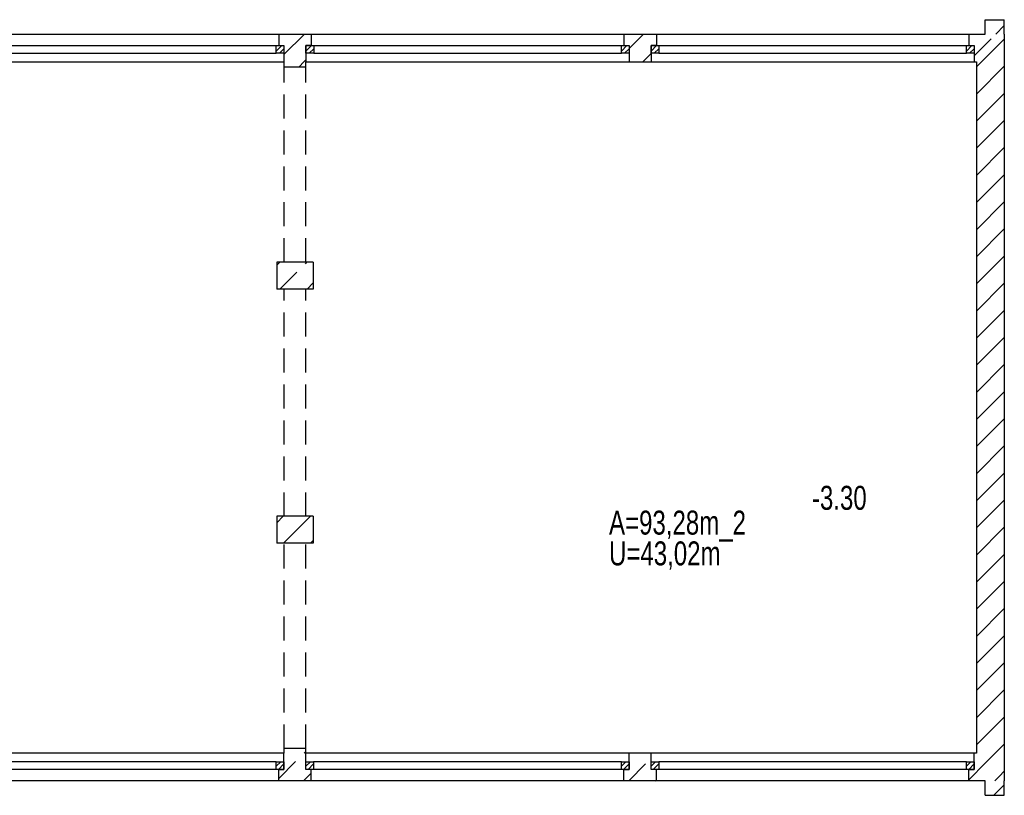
# Model space of a CAD drawing. Header units: metres. Extents: x 940 to 7099, y 1470 to 4983.
# Tile 15 of 15: x 6072 to 7099, y 3991 to 4800. Entities that reach past the tile are written whole.
import ezdxf
from ezdxf.enums import TextEntityAlignment as Align

# ---------------------------------------------------------------- set-up
doc = ezdxf.new("R2010")
doc.units = ezdxf.units.M
doc.header["$LTSCALE"] = 100
doc.header["$MEASUREMENT"] = 0
doc.linetypes.add('HIDDEN', pattern=[0.375, 0.25, -0.125])
for name, color, linetype in [('20', 211, 'Continuous'), ('22', 211, 'Continuous'), ('30', 5, 'Continuous'), ('32', 2, 'Continuous'), ('64', 7, 'Continuous'), ('67', 2, 'Continuous'), ('68', 211, 'Continuous'), ('69', 6, 'Continuous')]:
    doc.layers.add(name, color=color, linetype=linetype)

msp = doc.modelspace()

# ---------------------------------------------------------------- linework, layer by layer
at = {"layer": '20', "linetype": 'Continuous'}
for p, q in [((6347.49, 4763.5708), (6368.9192, 4785)), ((7070, 4750.6898), (7099, 4779.6898)), ((6363.2035, 4751), (6368.2035, 4756)), ((6368.2035, 4756), (6370.49, 4758.2865)), ((7070, 4722.4055), (7099, 4751.4055)), ((7070, 4694.1212), (7099, 4723.1212)), ((7070, 4665.8369), (7099, 4694.8369)), ((7070, 4637.5527), (7099, 4666.5527)), ((7070, 4609.2684), (7099, 4638.2684)), ((7070, 4580.9841), (7099, 4609.9841)), ((7070, 4552.6999), (7099, 4581.6999)), ((7070, 4524.4156), (7099, 4553.4156)), ((7070, 4496.1313), (7099, 4525.1313)), ((7070, 4467.847), (7099, 4496.847)), ((7070, 4439.5628), (7099, 4468.5628)), ((7070, 4411.2785), (7099, 4440.2785)), ((7070, 4382.9942), (7099, 4411.9942)), ((7070, 4354.71), (7099, 4383.71)), ((7070, 4326.4257), (7099, 4355.4257)), ((7070, 4298.1414), (7099, 4327.1414)), ((7070, 4269.8571), (7099, 4298.8571)), ((6339.99, 4275.2382), (6346.7518, 4282)), ((6347.0361, 4254), (6375.0361, 4282)), ((7070, 4241.5729), (7099, 4270.5729)), ((6375.3203, 4254), (6377.99, 4256.6697)), ((7070, 4213.2886), (7099, 4242.2886)), ((7070, 4185.0043), (7099, 4214.0043)), ((7070, 4156.7201), (7099, 4185.7201)), ((7070, 4128.4358), (7099, 4157.4358)), ((7070, 4100.1515), (7099, 4129.1515)), ((7070, 4071.8672), (7099, 4100.8672)), ((7070, 4043.583), (7099, 4072.583)), ((7079.8506, 4025.1494), (7099, 4044.2987)), ((7061.99, 4007.2887), (7079.8506, 4025.1494)), ((7088.9856, 4006), (7093.9928, 4011.0072)), ((7093.9928, 4011.0072), (7099, 4016.0144))]:
    msp.add_line(p, q, dxfattribs=at)
at = {"layer": '22', "linetype": 'HIDDEN'}
for p, q in [((7090.1681, 4785), (7099, 4793.8319)), ((6707.49, 4770.0174), (6722.4726, 4785)), ((7067.49, 4762.3219), (7090.1681, 4785)), ((6721.7569, 4756), (6730.49, 4764.7331)), ((6339.99, 4543.9388), (6343.0512, 4547)), ((6343.3355, 4519), (6371.3355, 4547)), ((6371.6198, 4519), (6377.99, 4525.3702)), ((6341.981, 4008.5286), (6368.4524, 4035)), ((6368.4524, 4035), (6370.24, 4036.7876)), ((6707.1479, 4006), (6730.49, 4029.3421)), ((6707.481, 4034.6174), (6707.8636, 4035)), ((6367.7366, 4006), (6375.981, 4014.2444)), ((6735.4322, 4006), (6735.99, 4006.5578)), ((7088.1277, 3991), (7099, 4001.8723))]:
    msp.add_line(p, q, dxfattribs=at)
at = {"layer": '32', "color": 7, "linetype": 'Continuous'}
for p, q in [((7079, 4800), (7099, 4800)), ((7079, 4785), (7079, 4800)), ((7099, 4785), (7099, 4800)), ((6341.99, 4785), (6375.99, 4785)), ((6701.99, 4785), (6735.99, 4785)), ((7061.99, 4785), (7079, 4785)), ((7099, 4785), (7099, 4006)), ((6347.49, 4756), (6347.74, 4756)), ((6347.74, 4751), (6347.74, 4756)), ((6370.24, 4751), (6370.24, 4756)), ((6370.24, 4756), (6370.49, 4756)), ((6707.49, 4756), (6730.49, 4756)), ((7067.49, 4756), (7070, 4756)), ((7070, 4756), (7070, 4035)), ((6377.99, 4547), (6339.99, 4547)), ((6339.99, 4547), (6339.99, 4519)), ((6377.99, 4547), (6377.99, 4519)), ((6377.99, 4519), (6339.99, 4519)), ((6377.99, 4282), (6339.99, 4282)), ((6339.99, 4282), (6339.99, 4254)), ((6377.99, 4282), (6377.99, 4254)), ((6377.99, 4254), (6339.99, 4254)), ((6347.74, 4035), (6347.74, 4040)), ((6370.24, 4035), (6370.24, 4040)), ((6347.74, 4035), (6347.481, 4035)), ((6370.481, 4035), (6370.24, 4035)), ((6730.49, 4035), (6707.481, 4035)), ((7070, 4035), (7067.49, 4035)), ((6375.981, 4006), (6341.981, 4006)), ((6735.99, 4006), (6701.981, 4006)), ((7079, 4006), (7061.99, 4006)), ((7079, 3991), (7079, 4006)), ((7099, 3991), (7099, 4006)), ((7079, 3991), (7099, 3991))]:
    msp.add_line(p, q, dxfattribs=at)
at = {"layer": '64', "linetype": 'Continuous'}
for p, q in [((6341.99, 4785), (6341.99, 4773)), ((6375.99, 4785), (6375.99, 4773)), ((6701.99, 4785), (6701.99, 4773)), ((6735.99, 4785), (6735.99, 4773)), ((7061.99, 4785), (7061.99, 4773)), ((6341.99, 4773), (6347.49, 4773)), ((6347.49, 4773), (6347.49, 4756)), ((6375.99, 4773), (6370.49, 4773)), ((6370.49, 4773), (6370.49, 4756)), ((6701.99, 4773), (6707.49, 4773)), ((6707.49, 4773), (6707.49, 4756)), ((6735.99, 4773), (6730.49, 4773)), ((6730.49, 4773), (6730.49, 4756)), ((7061.99, 4773), (7067.49, 4773)), ((7067.49, 4773), (7067.49, 4756)), ((6347.74, 4751), (6370.24, 4751)), ((6347.74, 4040), (6370.24, 4040)), ((6347.481, 4018), (6347.481, 4035)), ((6370.481, 4018), (6370.481, 4035)), ((6707.481, 4018), (6707.481, 4035)), ((6730.49, 4018), (6730.49, 4035)), ((7067.49, 4018), (7067.49, 4035)), ((6341.981, 4006), (6341.981, 4018)), ((6341.981, 4018), (6347.481, 4018)), ((6375.981, 4018), (6370.481, 4018)), ((6375.981, 4006), (6375.981, 4018)), ((6701.981, 4006), (6701.981, 4018)), ((6701.981, 4018), (6707.481, 4018)), ((6735.99, 4018), (6730.49, 4018)), ((6735.99, 4006), (6735.99, 4018)), ((7061.99, 4006), (7061.99, 4018)), ((7061.99, 4018), (7067.49, 4018))]:
    msp.add_line(p, q, dxfattribs=at)
at = {"layer": '67', "linetype": 'Continuous'}
for p, q in [((6016.01, 4785), (6341.99, 4785)), ((6375.99, 4785), (6701.99, 4785)), ((6735.99, 4785), (7061.99, 4785)), ((6016.01, 4773), (6341.99, 4773)), ((6018.51, 4773), (6339.49, 4773)), ((6339.49, 4773), (6347.49, 4773)), ((6339.49, 4765), (6339.49, 4773)), ((6347.49, 4773), (6347.49, 4765)), ((6370.49, 4773), (6378.49, 4773)), ((6370.49, 4765), (6370.49, 4773)), ((6375.99, 4773), (6701.99, 4773)), ((6378.49, 4773), (6378.49, 4765)), ((6378.49, 4773), (6699.49, 4773)), ((6699.49, 4773), (6707.49, 4773)), ((6699.49, 4765), (6699.49, 4773)), ((6707.49, 4773), (6707.49, 4765)), ((6730.49, 4773), (6738.49, 4773)), ((6730.49, 4765), (6730.49, 4773)), ((6735.99, 4773), (7061.99, 4773)), ((6738.49, 4773), (6738.49, 4765)), ((6738.49, 4773), (7059.49, 4773)), ((7059.49, 4773), (7067.49, 4773)), ((7059.49, 4765), (7059.49, 4773)), ((7067.49, 4773), (7067.49, 4765)), ((6010.51, 4756), (6347.49, 4756)), ((6018.51, 4765), (6339.49, 4765)), ((6347.49, 4765), (6339.49, 4765)), ((6378.49, 4765), (6370.49, 4765)), ((6370.49, 4756), (6707.49, 4756)), ((6378.49, 4765), (6699.49, 4765)), ((6707.49, 4765), (6699.49, 4765)), ((6738.49, 4765), (6730.49, 4765)), ((6730.49, 4756), (7067.49, 4756)), ((6738.49, 4765), (7059.49, 4765)), ((7067.49, 4765), (7059.49, 4765)), ((6347.481, 4035), (6012.501, 4035)), ((6707.481, 4035), (6370.481, 4035)), ((7067.49, 4035), (6730.49, 4035)), ((6341.981, 4018), (6018.001, 4018)), ((6339.481, 4026), (6020.501, 4026)), ((6339.481, 4018), (6020.501, 4018)), ((6339.481, 4018), (6339.481, 4026)), ((6339.481, 4026), (6347.481, 4026)), ((6347.481, 4018), (6339.481, 4018)), ((6347.481, 4026), (6347.481, 4018)), ((6370.481, 4018), (6370.481, 4026)), ((6370.481, 4026), (6378.481, 4026)), ((6378.481, 4018), (6370.481, 4018)), ((6701.981, 4018), (6375.981, 4018)), ((6378.481, 4026), (6378.481, 4018)), ((6699.481, 4026), (6378.481, 4026)), ((6699.481, 4018), (6378.481, 4018)), ((6699.481, 4018), (6699.481, 4026)), ((6699.481, 4026), (6707.481, 4026)), ((6707.481, 4018), (6699.481, 4018)), ((6707.481, 4026), (6707.481, 4018)), ((6730.49, 4018), (6730.49, 4026)), ((6730.49, 4026), (6738.49, 4026)), ((6738.49, 4018), (6730.49, 4018)), ((7061.99, 4018), (6735.99, 4018)), ((6738.49, 4026), (6738.49, 4018)), ((7059.49, 4026), (6738.49, 4026)), ((7059.49, 4018), (6738.49, 4018)), ((7059.49, 4018), (7059.49, 4026)), ((7059.49, 4026), (7067.49, 4026)), ((7067.49, 4018), (7059.49, 4018)), ((7067.49, 4026), (7067.49, 4018)), ((6341.981, 4006), (6018.001, 4006)), ((6701.981, 4006), (6375.981, 4006)), ((7061.99, 4006), (6735.99, 4006))]:
    msp.add_line(p, q, dxfattribs=at)
at = {"layer": '68', "linetype": 'Continuous'}
for p, q in [((6339.49, 4767.3431), (6345.1469, 4773)), ((6342.8037, 4765), (6347.49, 4769.6863)), ((6370.49, 4767.3431), (6376.1469, 4773)), ((6373.8037, 4765), (6378.49, 4769.6863)), ((6699.49, 4767.3431), (6705.1469, 4773)), ((6702.8037, 4765), (6707.49, 4769.6863)), ((6730.49, 4767.3431), (6736.1469, 4773)), ((6733.8037, 4765), (6738.49, 4769.6863)), ((7059.49, 4767.3431), (7065.1469, 4773)), ((7062.8037, 4765), (7067.49, 4769.6863)), ((6339.481, 4021.3137), (6344.1673, 4026)), ((6341.8241, 4018), (6347.481, 4023.6569)), ((6370.481, 4021.3137), (6375.1673, 4026)), ((6372.8241, 4018), (6378.481, 4023.6569)), ((6699.481, 4021.3137), (6704.1673, 4026)), ((6701.8241, 4018), (6707.481, 4023.6569)), ((6730.49, 4021.3137), (6735.1763, 4026)), ((6732.8331, 4018), (6738.49, 4023.6569)), ((7059.49, 4021.3137), (7064.1763, 4026)), ((7061.8331, 4018), (7067.49, 4023.6569))]:
    msp.add_line(p, q, dxfattribs=at)
at = {"layer": '69', "linetype": 'HIDDEN'}
for p, q in [((6347.74, 4547), (6347.74, 4751)), ((6370.24, 4547), (6370.24, 4751)), ((6347.74, 4282), (6347.74, 4519)), ((6370.24, 4282), (6370.24, 4519)), ((6347.74, 4040), (6347.74, 4254)), ((6370.24, 4040), (6370.24, 4254))]:
    msp.add_line(p, q, dxfattribs=at)

# ---------------------------------------------------------------- texts
at = {"layer": '30', "width": 0.75}
msp.add_text('-3.30', height=25, dxfattribs=at).set_placement((6926.8618, 4288.7954), align=Align.CENTER)
for s, p in [('A=93,28m_2', (6686.6101, 4262.9351)), ('U=43,02m', (6686.6101, 4230.8326))]:
    msp.add_text(s, height=25, dxfattribs=at).set_placement(p)

doc.saveas('drawing.dxf')
